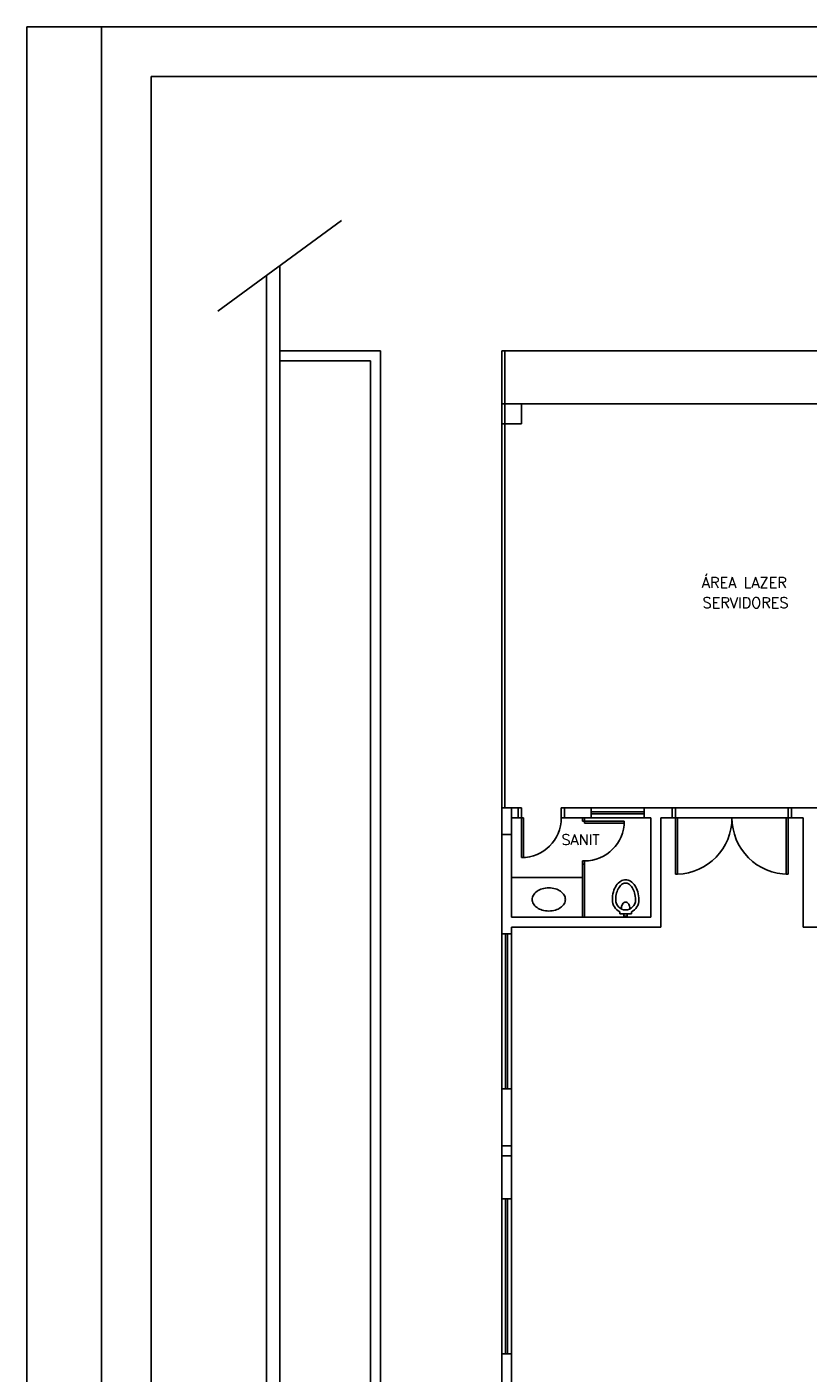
# Model space of a CAD drawing. Header units: inches. Extents: x -35 to 144, y -65 to -22.
# Tile 8 of 47: x -35 to -24, y -43 to -22. Entities that reach past the tile are written whole.
import ezdxf

# ---------------------------------------------------------------- set-up
doc = ezdxf.new("R2010")
doc.units = ezdxf.units.IN
doc.header["$MEASUREMENT"] = 0
doc.layers.add('HTC-EST', color=253, linetype='Continuous')
doc.layers.add('PAREDE_1', color=7, linetype='Continuous')
doc.styles.add('50-30', font='romans.shx', dxfattribs={"height": 0.16})

# ---------------------------------------------------------------- blocks, each defined once
blk = doc.blocks.new('ARQ-LAYOUT 2')
at = {"layer": 'HTC-EST'}
for p, q in [((-10.487, 34.248), (-8.617, 35.618)), ((-9.75, -1.695), (-9.75, 34.788)), ((-9.55, -1.579), (-9.55, 34.934)), ((-9.55, 33.648), (-8.031, 33.648)), ((-8.031, 6.098), (-8.031, 33.648)), ((-6.2, 33.648), (33.25, 33.648)), ((-6.2, 33.648), (-6.2, 26.748)), ((-6.15, 33.648), (-6.15, 26.748)), ((-9.55, 33.498), (-8.181, 33.498)), ((-8.181, 5.948), (-8.181, 33.498)), ((-6.2, 32.848), (0.6, 32.848)), ((-6.2, 32.848), (-5.9, 32.848)), ((-5.9, 32.848), (-5.9, 32.548)), ((-6.2, 32.548), (-5.9, 32.548)), ((-6.2, 24.848), (-6.2, 26.748)), ((-6.2, 26.748), (-5.95, 26.748)), ((-6.05, 25.098), (-6.05, 26.748)), ((-5.95, 26.598), (-5.95, 26.748)), ((-5.95, 26.748), (-5.9, 26.748)), ((-5.9, 26.598), (-5.9, 26.748)), ((-5.3, 26.598), (-5.3, 26.748)), ((-5.25, 26.748), (-5.3, 26.748)), ((-5.25, 26.598), (-5.25, 26.748)), ((-5.25, 26.748), (-4.85, 26.748)), ((-4.85, 26.598), (-4.85, 26.748)), ((-4.85, 26.748), (-4.05, 26.748)), ((-4.85, 26.688), (-4.05, 26.688)), ((-4.05, 26.658), (-4.85, 26.658)), ((-4.05, 26.748), (-3.625, 26.748)), ((-4.05, 26.598), (-4.05, 26.748)), ((-3.625, 26.598), (-3.625, 26.748)), ((-3.625, 26.748), (-3.575, 26.748)), ((-3.575, 26.748), (-1.875, 26.748)), ((-3.575, 26.598), (-3.575, 26.748)), ((-1.875, 26.598), (-1.875, 26.748)), ((-1.825, 26.748), (-1.875, 26.748)), ((-1.825, 26.598), (-1.825, 26.748)), ((-1.825, 26.748), (-1.4, 26.748)), ((-6.05, 26.598), (-5.95, 26.598)), ((-5.95, 26.598), (-5.9, 26.598)), ((-5.9, 26.598), (-5.87, 26.598)), ((-5.9, 26.598), (-5.9, 25.998)), ((-5.87, 26.598), (-5.87, 26.598)), ((-5.87, 26.598), (-5.87, 25.998)), ((-5.25, 26.598), (-5.3, 26.598)), ((-5.25, 26.598), (-4.85, 26.598)), ((-4.98, 26.598), (-4.98, 26.548)), ((-4.95, 26.548), (-4.98, 26.548)), ((-4.95, 26.598), (-4.95, 26.548)), ((-4.95, 26.548), (-4.35, 26.548)), ((-4.95, 26.548), (-4.95, 26.518)), ((-4.95, 26.518), (-4.35, 26.518)), ((-4.95, 26.518), (-4.95, 26.518)), ((-4.05, 26.598), (-4.85, 26.598)), ((-4.35, 26.548), (-4.35, 26.518)), ((-4.05, 26.598), (-3.95, 26.598)), ((-3.95, 25.098), (-3.95, 26.598)), ((-3.8, 24.948), (-3.8, 26.598)), ((-3.8, 26.598), (-3.625, 26.598)), ((-3.625, 26.598), (-3.575, 26.598)), ((-3.575, 26.598), (-3.545, 26.598)), ((-3.575, 26.598), (-3.575, 25.748)), ((-3.545, 26.598), (-1.875, 26.597)), ((-3.545, 26.598), (-3.545, 25.748)), ((-1.905, 26.597), (-1.875, 26.597)), ((-1.905, 26.597), (-1.905, 25.747)), ((-1.825, 26.598), (-1.875, 26.598)), ((-1.875, 26.597), (-1.875, 25.747)), ((-1.825, 26.598), (-1.65, 26.598)), ((-1.65, 24.948), (-1.65, 26.598)), ((-6.2, 26.348), (-6.05, 26.348)), ((-5.9, 25.998), (-5.87, 25.998)), ((-4.95, 25.948), (-4.98, 25.948)), ((-4.98, 25.948), (-4.98, 25.898)), ((-4.98, 25.098), (-4.98, 25.898)), ((-4.98, 25.898), (-4.95, 25.898)), ((-4.95, 25.948), (-4.95, 25.898)), ((-4.95, 25.098), (-4.95, 25.898)), ((-6.05, 25.698), (-4.98, 25.698)), ((-3.575, 25.748), (-3.545, 25.748)), ((-1.905, 25.747), (-1.875, 25.747)), ((-6.05, 25.098), (-3.95, 25.098)), ((-4.416, 25.179), (-4.416, 25.149)), ((-4.416, 25.149), (-4.242, 25.149)), ((-4.354, 25.149), (-4.354, 25.114)), ((-4.354, 25.114), (-4.304, 25.114)), ((-4.304, 25.149), (-4.304, 25.114)), ((-4.242, 25.179), (-4.242, 25.149)), ((-6.2, 24.848), (-6.2, 22.508)), ((-6.2, 24.848), (-6.05, 24.848)), ((-6.14, 24.848), (-6.14, 22.508)), ((-6.11, 24.848), (-6.11, 22.508)), ((-6.05, 24.948), (-3.8, 24.948)), ((-6.05, 24.848), (-6.05, 24.948)), ((-6.05, 24.848), (-6.05, 22.508)), ((-1.65, 24.948), (0.6, 24.948)), ((-6.2, 20.848), (-6.2, 22.508)), ((-6.2, 22.508), (-6.05, 22.508)), ((-6.05, 20.848), (-6.05, 22.508)), ((-6.2, 21.648), (-6.05, 21.648)), ((-6.2, 21.498), (-6.05, 21.498)), ((-6.2, 20.848), (-6.2, 18.508)), ((-6.2, 20.848), (-6.05, 20.848)), ((-6.14, 20.848), (-6.14, 18.508)), ((-6.11, 20.848), (-6.11, 18.508)), ((-6.05, 20.848), (-6.05, 18.508)), ((-6.2, 15.748), (-6.2, 18.508)), ((-6.2, 18.508), (-6.05, 18.508)), ((-6.05, 15.748), (-6.05, 18.508))]:
    blk.add_line(p, q, dxfattribs=at)
for points in [[(-4.129, 25.359, 0.066402), (-4.145, 25.481, 0.078959), (-4.188, 25.575, 0.107161), (-4.257, 25.644, 0.141785), (-4.329, 25.664, 0.141785), (-4.401, 25.644, 0.107161), (-4.471, 25.575, 0.078959), (-4.513, 25.481, 0.066402), (-4.529, 25.359, 0.066402)], [(-4.179, 25.359, 0.066402), (-4.194, 25.468, 0.078959), (-4.229, 25.548, 0.107161), (-4.284, 25.601, 0.141785), (-4.329, 25.614, 0.141785), (-4.374, 25.601, 0.107161), (-4.429, 25.548, 0.078959), (-4.465, 25.468, 0.066402), (-4.479, 25.359, 0.066402)], [(-4.264, 25.224, 0.064559), (-4.269, 25.265, 0.077436), (-4.283, 25.297, 0.107172), (-4.306, 25.32, 0.145191), (-4.329, 25.327, 0.145191), (-4.352, 25.32, 0.107172), (-4.375, 25.297, 0.077436), (-4.389, 25.265, 0.064559), (-4.394, 25.224, 0.064559)]]:
    blk.add_lwpolyline(points, format="xyb", dxfattribs=at)
blk.add_lwpolyline([(-5.489, 25.192, 0.07067), (-5.39, 25.206, 0.082314), (-5.312, 25.243, 0.106842), (-5.256, 25.303, 0.13438), (-5.239, 25.367, 0.13438), (-5.256, 25.43, 0.106842), (-5.312, 25.491, 0.082314), (-5.39, 25.528, 0.07067), (-5.489, 25.542, 0.07067), (-5.588, 25.528, 0.082314), (-5.666, 25.491, 0.106842), (-5.722, 25.43, 0.13438), (-5.739, 25.367, 0.13438), (-5.722, 25.303, 0.106842), (-5.666, 25.243, 0.082314), (-5.588, 25.206, 0.07067)], format="xyb", close=True, dxfattribs=at)
for centre, radius, start, end in [((-5.9, 26.598), 0.6, 270, 0), ((-4.95, 26.548), 0.6, 270, 360), ((-3.575, 26.598), 0.851, 272.0198, 0), ((-1.875, 26.597), 0.849, 179.9547, 270), ((-4.329, 25.359), 0.2, 180, 244.1581), ((-4.329, 25.359), 0.15, 180, 0), ((-4.329, 25.359), 0.2, 295.8419, 0)]:
    blk.add_arc(centre, radius, start, end, dxfattribs=at)

msp = doc.modelspace()

# ---------------------------------------------------------------- linework, layer by layer
at = {"color": 7, "linetype": 'Continuous'}
for p, q in [((-35.34, -65.106), (-35.34, -22.41)), ((25.718, -22.41), (-35.34, -22.41)), ((-34.215, -65.106), (-34.215, -22.41))]:
    msp.add_line(p, q, dxfattribs=at)
at = {"color": 1}
for p in [(-33.465, -64.356), (24.968, -23.16)]:
    msp.add_line(p, (-33.465, -23.16), dxfattribs=at)

# ---------------------------------------------------------------- block references
at = {"layer": 'PAREDE_1'}
msp.add_blockref('ARQ-LAYOUT 2', (-21.974, -60.951), dxfattribs=at)

# ---------------------------------------------------------------- texts
at = {"layer": 'HTC-EST', "color": 2, "style": '50-30'}
for s, p in [('ÁREA LAZER ', (-25.152, -30.88)), ('SERVIDORES', (-25.141, -31.184)), ('SANIT', (-27.272, -34.762))]:
    msp.add_text(s, height=0.16, dxfattribs=at).set_placement(p)

doc.saveas('drawing.dxf')
